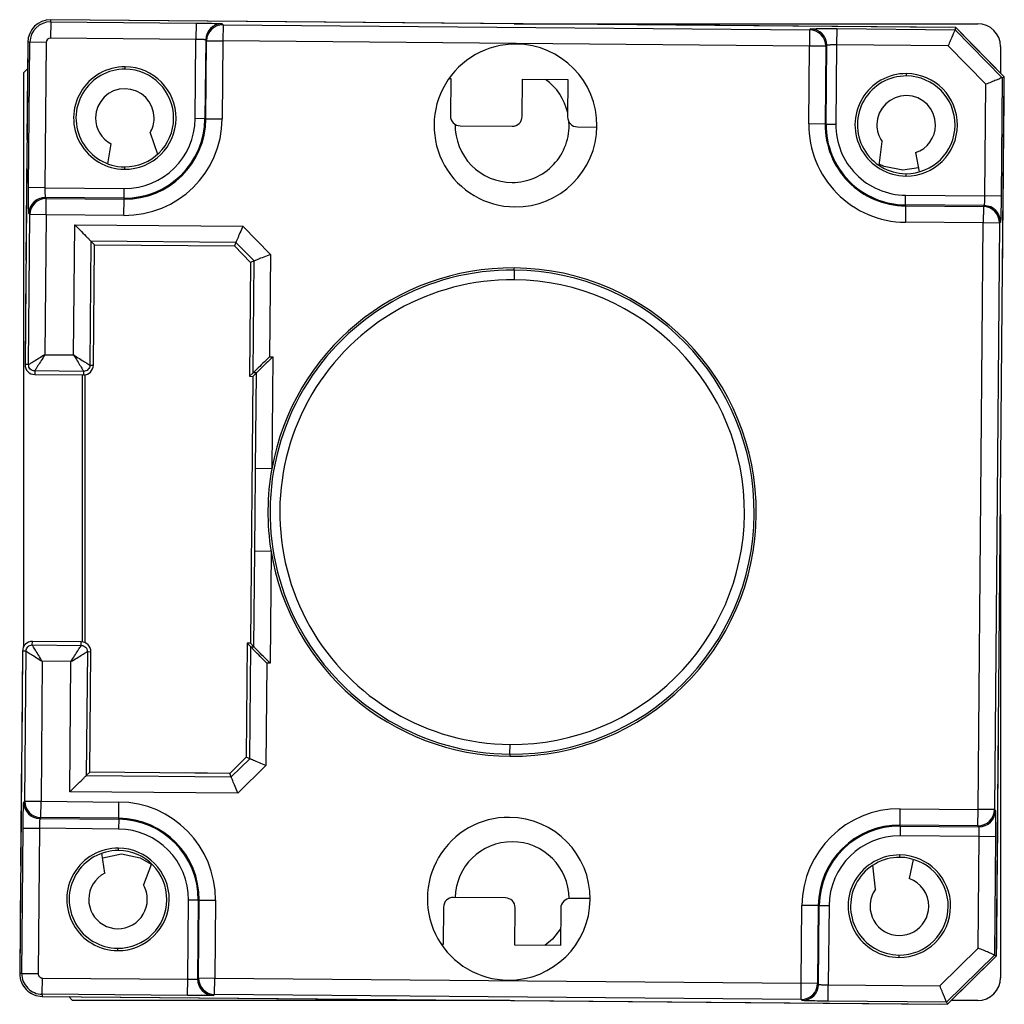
# Model space of a CAD drawing. Header units: millimetres. Extents: x 287 to 495, y 334 to 677.
# Tile 2 of 7: x 346 to 352, y 484 to 490. Entities that reach past the tile are written whole.
import ezdxf

# ---------------------------------------------------------------- set-up
doc = ezdxf.new("R2010")
doc.units = ezdxf.units.MM

msp = doc.modelspace()

# ---------------------------------------------------------------- linework, layer by layer
at = {"color": 7, "linetype": 'Continuous', "lineweight": 25}
for p, q in [((346.1445, 489.7472), (346.1436, 489.6472)), ((346.1445, 489.7472), (346.1446, 489.7602)), ((346.1445, 489.7472), (347.0368, 489.7394)), ((351.7044, 489.7116), (346.1446, 489.7602)), ((351.663, 489.712), (346.1446, 489.7602)), ((347.0368, 489.7394), (347.0359, 489.6394)), ((347.1967, 489.7353), (347.2026, 489.7292)), ((348.9914, 489.7353), (351.8383, 489.7353)), ((347.2026, 489.7292), (347.2018, 489.6293)), ((347.2026, 489.7292), (350.806, 489.6978)), ((350.806, 489.6978), (350.8051, 489.5978)), ((350.806, 489.6978), (350.812, 489.7037)), ((350.972, 489.7051), (350.9711, 489.6051)), ((350.972, 489.7051), (351.6989, 489.6987)), ((351.6989, 489.6987), (351.7044, 489.7116)), ((351.6989, 489.6987), (351.9888, 489.4038)), ((352.0018, 489.409), (351.7044, 489.7116)), ((351.9727, 489.4386), (351.7334, 489.6821)), ((346.0034, 489.6214), (345.9861, 487.6415)), ((346.0034, 489.6214), (345.9981, 489.0214)), ((346.0163, 489.6213), (346.0034, 489.6214)), ((346.0085, 488.729), (346.0163, 489.6213)), ((346.1163, 489.6204), (346.0163, 489.6213)), ((346.1163, 489.6204), (346.1085, 488.7281)), ((347.0359, 489.6394), (346.1436, 489.6472)), ((347.0316, 489.1524), (347.0359, 489.6394)), ((347.0959, 489.6362), (347.0916, 489.1519)), ((347.1018, 489.6301), (347.0959, 489.6362)), ((347.0976, 489.1518), (347.1018, 489.6301)), ((347.1018, 489.6301), (347.2018, 489.6293)), ((347.2018, 489.6293), (347.1976, 489.1509)), ((350.8051, 489.5978), (347.2018, 489.6293)), ((350.8009, 489.1195), (350.8051, 489.5978)), ((350.9051, 489.597), (350.8051, 489.5978)), ((350.9051, 489.597), (350.9009, 489.1186)), ((350.9111, 489.6029), (350.9051, 489.597)), ((350.9069, 489.1186), (350.9111, 489.6029)), ((350.9711, 489.6051), (350.9669, 489.1181)), ((351.6566, 489.5991), (350.9711, 489.6051)), ((351.8884, 489.3632), (351.6566, 489.5991)), ((351.9783, 489.5953), (351.9783, 489.4329)), ((345.9783, 489.4353), (346.002, 489.459)), ((345.9783, 485.9102), (345.9783, 489.4353)), ((346.602, 489.4562), (346.6021, 489.4708)), ((351.4018, 489.4143), (351.4019, 489.4289)), ((348.5907, 489.3988), (348.6015, 489.3987)), ((348.6015, 489.3987), (348.5995, 489.1687)), ((349.0395, 489.1649), (349.0415, 489.3949)), ((349.0415, 489.3949), (349.3215, 489.3924)), ((349.3215, 489.3924), (349.3195, 489.1624)), ((351.9546, 484.0092), (352.0018, 489.409)), ((351.9888, 489.4038), (351.9824, 488.6769)), ((351.9888, 489.4038), (352.0018, 489.409)), ((351.8824, 488.6777), (351.8884, 489.3632)), ((351.9979, 488.969), (352.0014, 489.3676)), ((347.0916, 489.1519), (347.0316, 489.1524)), ((347.0916, 489.1519), (347.0976, 489.1518)), ((347.0976, 489.1518), (347.1976, 489.1509)), ((348.659, 489.1082), (348.979, 489.1054)), ((349.379, 489.1019), (349.499, 489.1009)), ((350.9009, 489.1186), (350.8009, 489.1195)), ((350.9069, 489.1186), (350.9009, 489.1186)), ((350.9069, 489.1186), (350.9669, 489.1181)), ((346.7544, 489.0648), (346.8009, 488.934)), ((351.2323, 488.8649), (351.2511, 489.0119)), ((345.9976, 488.9614), (345.9917, 488.2814)), ((346.4952, 488.8748), (346.5155, 488.9969)), ((351.4568, 488.9438), (351.4789, 488.8251)), ((351.9941, 488.5291), (351.9974, 488.9091)), ((346.5967, 488.8562), (346.5966, 488.8415)), ((351.474, 488.851), (351.3783, 488.8353)), ((351.3965, 488.8143), (351.3964, 488.7996)), ((346.1085, 488.7281), (346.0085, 488.729)), ((346.1085, 488.7281), (346.5956, 488.7239)), ((346.5951, 488.6639), (346.5956, 488.7239)), ((346.1107, 488.6681), (346.1167, 488.6621)), ((346.5951, 488.6639), (346.1107, 488.6681)), ((346.1158, 488.5621), (346.1167, 488.6621)), ((346.1167, 488.6621), (346.595, 488.6579)), ((346.5941, 488.5579), (346.595, 488.6579)), ((346.5951, 488.6639), (346.595, 488.6579)), ((351.3949, 488.622), (351.3954, 488.682)), ((351.3954, 488.682), (351.8824, 488.6777)), ((351.9824, 488.6769), (351.8824, 488.6777)), ((351.3948, 488.616), (351.3939, 488.516)), ((351.3949, 488.622), (351.3948, 488.616)), ((351.3948, 488.616), (351.8731, 488.6118)), ((351.8792, 488.6178), (351.3949, 488.622)), ((351.8731, 488.6118), (351.8723, 488.5119)), ((351.8731, 488.6118), (351.8792, 488.6178)), ((346.0078, 487.6413), (346.0158, 488.563)), ((346.0158, 488.563), (346.0099, 488.569)), ((346.1158, 488.5621), (346.0158, 488.563)), ((346.1158, 488.5621), (346.1083, 487.7021)), ((346.5941, 488.5579), (346.1158, 488.5621)), ((346.285, 487.7005), (346.292, 488.5005)), ((346.292, 488.5005), (347.324, 488.4915)), ((347.324, 488.4915), (347.4937, 488.3187)), ((351.8723, 488.5119), (351.3939, 488.516)), ((351.8408, 484.9085), (351.8723, 488.5119)), ((351.9722, 488.511), (351.8723, 488.5119)), ((351.9722, 488.511), (351.9408, 484.9077)), ((351.9783, 488.5169), (351.9722, 488.511)), ((351.9905, 488.1191), (351.9936, 488.4691)), ((346.3911, 488.3996), (346.3844, 487.638)), ((347.2817, 488.3919), (346.3911, 488.3996)), ((346.3911, 488.3996), (346.4125, 488.3778)), ((346.4061, 487.6378), (346.4125, 488.3778)), ((346.4125, 488.3778), (347.2725, 488.3703)), ((347.0004, 488.3726), (347.2725, 488.3703)), ((347.2817, 488.3919), (347.2725, 488.3703)), ((347.2725, 488.3703), (347.3716, 488.2694)), ((347.3934, 488.2782), (347.2817, 488.3919)), ((347.4937, 488.3187), (347.4882, 487.69)), ((345.9912, 488.2214), (345.9861, 487.6415)), ((347.3716, 488.2694), (347.3655, 487.5694)), ((347.3934, 488.2782), (347.3716, 488.2694)), ((347.3874, 487.5909), (347.3934, 488.2782)), ((348.9913, 488.2223), (348.9908, 488.1623)), ((348.9913, 488.2223), (348.9914, 488.2353)), ((346.1083, 487.7021), (346.285, 487.7005)), ((347.4882, 487.69), (347.5082, 487.6898)), ((347.5082, 487.6898), (347.5022, 487.0022)), ((346.0078, 487.6413), (345.9861, 487.6415)), ((346.3844, 487.638), (346.4061, 487.6378)), ((346.0458, 487.6026), (346.0456, 487.5809)), ((346.0456, 487.5809), (346.3456, 487.5783)), ((346.3458, 487.6), (346.0458, 487.6026)), ((346.3384, 485.9379), (346.3384, 487.5784)), ((346.3458, 487.6), (346.3456, 487.5783)), ((346.3555, 485.933), (346.3555, 487.5791)), ((347.3874, 487.5909), (347.3655, 487.5694)), ((347.3655, 487.5694), (347.3855, 487.5692)), ((347.3855, 487.5692), (347.3712, 485.9293)), ((347.4074, 487.5907), (347.3855, 487.5692)), ((347.4074, 487.5907), (347.3874, 487.5909)), ((347.4023, 487.0031), (347.4074, 487.5907)), ((347.5022, 487.0022), (347.4023, 487.0031)), ((351.9783, 486.7222), (351.9783, 483.8753)), ((347.3927, 485.9074), (347.3978, 486.4951)), ((347.4978, 486.4942), (347.3978, 486.4951)), ((347.4978, 486.4942), (347.4918, 485.8066)), ((346.0311, 485.9193), (346.0313, 485.941)), ((346.3313, 485.9384), (346.0313, 485.941)), ((346.3311, 485.9167), (346.3313, 485.9384)), ((347.3512, 485.9295), (347.3451, 485.2295)), ((347.3712, 485.9293), (347.3512, 485.9295)), ((347.3727, 485.9076), (347.3512, 485.9295)), ((347.3927, 485.9074), (347.3712, 485.9293)), ((345.9707, 485.8815), (345.9535, 483.9016)), ((345.9707, 485.8815), (345.9657, 485.3015)), ((345.9924, 485.8813), (345.9707, 485.8815)), ((345.9844, 484.9596), (345.9924, 485.8813)), ((346.0311, 485.9193), (346.3311, 485.9167)), ((346.3691, 485.8781), (346.3624, 485.1164)), ((346.3691, 485.8781), (346.3907, 485.8779)), ((346.3843, 485.1379), (346.3907, 485.8779)), ((347.3667, 485.2203), (347.3727, 485.9076)), ((347.3727, 485.9076), (347.3927, 485.9074)), ((346.0919, 485.8188), (346.0844, 484.9588)), ((346.2685, 485.8173), (346.0919, 485.8188)), ((346.2616, 485.0173), (346.2685, 485.8173)), ((347.4718, 485.8068), (347.4663, 485.1781)), ((347.4918, 485.8066), (347.4718, 485.8068)), ((348.9653, 485.2483), (348.9659, 485.3083)), ((351.9628, 484.9492), (351.9659, 485.2992)), ((345.9652, 485.2416), (345.9592, 484.5616)), ((347.3451, 485.2295), (347.2442, 485.1304)), ((347.253, 485.1086), (347.3667, 485.2203)), ((347.3667, 485.2203), (347.3451, 485.2295)), ((348.9653, 485.2483), (348.9652, 485.2354)), ((346.3624, 485.1164), (346.3843, 485.1379)), ((347.2442, 485.1304), (346.3843, 485.1379)), ((347.4663, 485.1781), (347.2936, 485.0083)), ((346.3624, 485.1164), (347.253, 485.1086)), ((347.2442, 485.1304), (346.9721, 485.1328)), ((347.253, 485.1086), (347.2442, 485.1304)), ((347.2936, 485.0083), (346.2616, 485.0173)), ((345.9783, 484.9537), (345.9844, 484.9596)), ((345.9844, 484.9596), (346.0844, 484.9588)), ((346.0835, 484.8588), (346.0844, 484.9588)), ((346.0844, 484.9588), (346.5627, 484.9546)), ((346.5618, 484.8546), (346.5627, 484.9546)), ((351.3616, 484.8127), (351.3625, 484.9127)), ((351.3625, 484.9127), (351.8408, 484.9085)), ((351.8399, 484.8086), (351.8408, 484.9085)), ((351.9408, 484.9077), (351.8408, 484.9085)), ((351.9408, 484.9077), (351.9467, 484.9016)), ((346.0835, 484.8588), (346.0775, 484.8529)), ((346.0775, 484.8529), (346.5618, 484.8486)), ((346.5618, 484.8546), (346.0835, 484.8588)), ((346.5618, 484.8486), (346.5612, 484.7886)), ((346.5618, 484.8486), (346.5618, 484.8546)), ((351.959, 484.5092), (351.9623, 484.8892)), ((345.9664, 483.9015), (345.9742, 484.7938)), ((345.9742, 484.7938), (346.0742, 484.7929)), ((346.0742, 484.7929), (346.0664, 483.9006)), ((346.5612, 484.7886), (346.0742, 484.7929)), ((351.3616, 484.8067), (351.3611, 484.7468)), ((351.8399, 484.8086), (351.3616, 484.8127)), ((351.3616, 484.8067), (351.3616, 484.8127)), ((351.3616, 484.8067), (351.8459, 484.8025)), ((351.8459, 484.8025), (351.8399, 484.8086)), ((351.8481, 484.7425), (351.3611, 484.7468)), ((351.8421, 484.057), (351.8481, 484.7425)), ((351.9481, 484.7416), (351.8481, 484.7425)), ((351.9481, 484.7416), (351.9417, 484.0147)), ((346.5601, 484.6563), (346.5602, 484.671)), ((346.4764, 484.5171), (346.4582, 484.6395)), ((351.3599, 484.6145), (351.36, 484.6291)), ((351.442, 484.6022), (351.4179, 484.4839)), ((346.7629, 484.575), (346.7141, 484.445)), ((351.2111, 484.4195), (351.1948, 484.5667)), ((345.9587, 484.5016), (345.9535, 483.9016)), ((351.955, 484.0507), (351.9585, 484.4492)), ((346.9855, 483.8655), (346.9898, 484.3526)), ((347.0497, 484.3521), (346.9898, 484.3526)), ((347.0497, 484.3521), (347.0455, 483.8677)), ((347.0497, 484.3521), (347.0557, 484.352)), ((347.0516, 483.8737), (347.0557, 484.352)), ((347.0557, 484.352), (347.1557, 484.3511)), ((347.1557, 484.3511), (347.1515, 483.8728)), ((348.9376, 484.3656), (348.6176, 484.3684)), ((349.4576, 484.361), (349.3376, 484.3621)), ((348.5571, 484.3089), (348.5551, 484.0789)), ((348.9951, 484.0751), (348.9971, 484.3051)), ((349.2771, 484.3026), (349.2751, 484.0726)), ((350.7549, 483.8414), (350.759, 484.3197)), ((350.859, 484.3188), (350.759, 484.3197)), ((350.859, 484.3188), (350.8548, 483.8405)), ((350.865, 484.3188), (350.859, 484.3188)), ((350.8608, 483.8345), (350.865, 484.3188)), ((350.865, 484.3188), (350.925, 484.3182)), ((350.925, 484.3182), (350.9207, 483.8312)), ((346.5548, 484.0564), (346.5547, 484.0417)), ((348.5551, 484.0789), (348.5443, 484.079)), ((349.2751, 484.0726), (348.9951, 484.0751)), ((351.6062, 483.8252), (351.8421, 484.057)), ((351.3547, 484.0145), (351.3545, 483.9998)), ((351.9417, 484.0147), (351.6468, 483.7249)), ((351.652, 483.7119), (351.9546, 484.0092)), ((351.9417, 484.0147), (351.9546, 484.0092)), ((351.6816, 483.7409), (351.9251, 483.9802)), ((345.9664, 483.9015), (345.9535, 483.9016)), ((345.9664, 483.9015), (346.0664, 483.9006)), ((346.0924, 483.7733), (346.0932, 483.8733)), ((346.0932, 483.8733), (346.9855, 483.8655)), ((346.9846, 483.7655), (346.9855, 483.8655)), ((347.0455, 483.8677), (347.0516, 483.8737)), ((347.0516, 483.8737), (347.1515, 483.8728)), ((347.1507, 483.7728), (347.1515, 483.8728)), ((347.1515, 483.8728), (350.7549, 483.8414)), ((350.754, 483.7414), (350.7549, 483.8414)), ((350.8548, 483.8405), (350.7549, 483.8414)), ((350.8548, 483.8405), (350.8608, 483.8345)), ((350.9199, 483.7312), (350.9207, 483.8312)), ((350.9207, 483.8312), (351.6062, 483.8252)), ((346.0924, 483.7733), (346.0922, 483.7604)), ((346.0922, 483.7604), (351.652, 483.7119)), ((346.0922, 483.7604), (351.6106, 483.7122)), ((346.9846, 483.7655), (346.0924, 483.7733)), ((346.2783, 483.7353), (346.2547, 483.759)), ((347.1507, 483.7728), (347.1446, 483.7669)), ((350.754, 483.7414), (347.1507, 483.7728)), ((348.9652, 483.7353), (346.2783, 483.7353)), ((350.7599, 483.7353), (350.754, 483.7414)), ((351.6468, 483.7249), (350.9199, 483.7312)), ((351.6468, 483.7249), (351.652, 483.7119)), ((351.8383, 483.7353), (351.6759, 483.7353))]:
    msp.add_line(p, q, dxfattribs=at)
at = {"color": 7, "linetype": 'Continuous', "lineweight": 25, "flags": 128}
for points in [[(351.3783, 488.8353), (351.2635, 488.8582), (351.2333, 488.8727)], [(346.4623, 484.612), (346.4635, 484.6125), (346.5783, 484.6353)], [(346.5783, 484.6353), (346.6931, 484.6125), (346.762, 484.5725)], [(349.276, 484.1762), (349.2258, 484.1128), (349.1789, 484.0735)]]:
    msp.add_lwpolyline(points, dxfattribs=at)
at = {"color": 7, "linetype": 'Continuous', "lineweight": 25}
for centre, radius, start, end in [((346.1434, 489.6202), 0.14, 89.5, 179.5), ((346.1434, 489.6202), 0.1271, 89.5, 179.5), ((347.1959, 489.6353), 0.1, 89.52044, 179.47956), ((351.8383, 489.5953), 0.14, 0, 90), ((347.2018, 489.6292), 0.1, 89.52044, 179.47956), ((350.8051, 489.5978), 0.1, 359.52044, 89.47956), ((350.8111, 489.6037), 0.1, 359.52044, 89.47956), ((346.1434, 489.6202), 0.0271, 89.5, 179.5), ((348.999, 489.1102), 0.5, 89.5, 269.5), ((348.999, 489.1102), 0.5, 269.5, 89.5), ((346.5993, 489.1562), 0.3147, 89.5, 269.5), ((346.5993, 489.1562), 0.3, 89.5, 269.5), ((346.5993, 489.1562), 0.3147, 269.5, 89.5), ((346.5993, 489.1562), 0.3, 269.5, 89.5), ((351.3992, 489.1143), 0.3147, 89.5, 269.5), ((351.3992, 489.1143), 0.3147, 269.5, 89.5), ((348.9783, 489.1103), 0.35, 12.71941, 54.04231), ((351.3992, 489.1143), 0.3, 89.5, 269.5), ((351.3992, 489.1143), 0.3, 269.5, 89.5), ((346.5993, 489.1562), 0.18, 359.5, 179.5), ((351.3992, 489.1143), 0.18, 359.5, 179.5), ((346.5993, 489.1562), 0.18, 179.5, 242.23396), ((346.5993, 489.1562), 0.5983, 269.5, 359.5), ((346.5993, 489.1562), 0.4983, 269.5, 359.5), ((346.5993, 489.1562), 0.4923, 269.5, 359.5), ((346.5993, 489.1562), 0.4323, 269.5, 359.5), ((346.5993, 489.1562), 0.18, 329.5, 359.5), ((348.6595, 489.1682), 0.06, 179.5, 269.5), ((348.9783, 489.1103), 0.35, 270, 3.50393), ((348.9795, 489.1654), 0.06, 269.5, 359.5), ((349.3795, 489.1619), 0.06, 179.5, 269.5), ((348.9783, 489.1103), 0.35, 178.91985, 270), ((351.3992, 489.1143), 0.5983, 179.5, 269.5), ((351.3992, 489.1143), 0.4983, 179.5, 269.5), ((351.3992, 489.1143), 0.4923, 179.5, 269.5), ((351.3992, 489.1143), 0.4323, 179.5, 269.5), ((351.3992, 489.1143), 0.18, 179.5, 214.68113), ((351.3992, 489.1143), 0.18, 288.68814, 359.5), ((346.1099, 488.5681), 0.1, 89.52044, 179.47956), ((346.1158, 488.5621), 0.1, 89.52044, 179.47956), ((351.8722, 488.5118), 0.1, 359.52044, 89.47956), ((351.8783, 488.5178), 0.1, 359.52044, 89.47956), ((348.9783, 486.7353), 1.4871, 89.5, 269.5), ((348.9783, 486.7353), 1.5, 89.5, 169.75144), ((348.9783, 486.7353), 1.5, 269.5, 89.5), ((348.9783, 486.7353), 1.4871, 269.5, 89.5), ((348.9783, 486.7353), 1.4271, 89.5, 269.5), ((348.9783, 486.7353), 1.4271, 269.5, 89.5), ((346.0461, 487.6409), 0.06, 179.5, 269.5), ((346.3461, 487.6383), 0.06, 269.5, 359.5), ((348.9783, 486.7353), 1.5, 169.75144, 189.24856), ((348.9783, 486.7353), 1.5, 189.24856, 269.5), ((346.0307, 485.881), 0.06, 89.5, 179.5), ((346.3307, 485.8784), 0.06, 359.5, 89.5), ((346.0784, 484.9529), 0.1, 179.52044, 269.47956), ((346.0844, 484.9588), 0.1, 179.52044, 269.47956), ((346.5575, 484.3563), 0.5983, 359.5, 89.5), ((351.3573, 484.3145), 0.5983, 89.5, 179.5), ((351.8408, 484.9086), 0.1, 269.52044, 359.47956), ((351.8467, 484.9025), 0.1, 269.52044, 359.47956), ((346.5575, 484.3563), 0.4983, 359.5, 89.5), ((346.5575, 484.3563), 0.4923, 359.5, 89.5), ((348.9576, 484.3604), 0.5, 89.5, 269.5), ((348.9576, 484.3604), 0.5, 269.5, 89.5), ((346.5575, 484.3563), 0.4323, 359.5, 89.5), ((351.3573, 484.3145), 0.4983, 89.5, 179.5), ((351.3573, 484.3145), 0.4923, 89.5, 179.5), ((351.3573, 484.3145), 0.4323, 89.5, 179.5), ((346.5575, 484.3563), 0.3147, 89.5, 269.5), ((346.5575, 484.3563), 0.3, 89.5, 269.5), ((346.5575, 484.3563), 0.3147, 269.5, 89.5), ((346.5575, 484.3563), 0.3, 269.5, 89.5), ((348.9783, 484.3603), 0.35, 90, 178.69627), ((348.9783, 484.3603), 0.35, 0.18503, 90), ((351.3573, 484.3145), 0.3147, 89.5, 269.5), ((351.3573, 484.3145), 0.3, 89.5, 269.5), ((351.3573, 484.3145), 0.3147, 269.5, 89.5), ((351.3573, 484.3145), 0.3, 269.5, 89.5), ((346.5575, 484.3563), 0.18, 116.76604, 179.5), ((351.3573, 484.3145), 0.18, 359.5, 70.31186), ((346.5575, 484.3563), 0.18, 359.5, 29.5), ((351.3573, 484.3145), 0.18, 144.31887, 179.5), ((346.5575, 484.3563), 0.18, 179.5, 359.5), ((348.6171, 484.3084), 0.06, 89.5, 179.5), ((348.9371, 484.3056), 0.06, 359.5, 89.5), ((349.3371, 484.3021), 0.06, 89.5, 179.5), ((351.3573, 484.3145), 0.18, 179.5, 359.5), ((346.0935, 483.9004), 0.14, 179.5, 269.5), ((346.0935, 483.9004), 0.1271, 179.5, 269.5), ((346.0935, 483.9004), 0.0271, 179.5, 269.5), ((347.1455, 483.8669), 0.1, 179.52044, 269.47956), ((347.1516, 483.8728), 0.1, 179.52044, 269.47956), ((351.8383, 483.8753), 0.14, 270, 0), ((350.7548, 483.8414), 0.1, 269.52044, 359.47956), ((350.7608, 483.8354), 0.1, 269.52044, 359.47956)]:
    msp.add_arc(centre, radius, start, end, dxfattribs=at)
for points, knots in [([(347.0368, 489.7394), (347.0592, 489.7392), (347.1059, 489.7387), (347.1592, 489.7375), (347.1907, 489.7363), (347.1947, 489.7356), (347.1967, 489.7353)], [0, 0, 0, 0, 0.270463, 0.562348, 0.789501, 1, 1, 1, 1]), ([(350.812, 489.7037), (350.8152, 489.7041), (350.8217, 489.7049), (350.865, 489.7054), (350.9184, 489.7055), (350.9546, 489.7052), (350.972, 489.7051)], [0, 0, 0, 0, 0.2705005, 0.5623965, 0.7895311, 1, 1, 1, 1]), ([(351.6989, 489.6987), (351.6985, 489.6978), (351.6977, 489.696), (351.6922, 489.6828), (351.683, 489.6613), (351.6707, 489.6322), (351.6612, 489.6099), (351.6566, 489.5991)], [0, 0, 0, 0, 0.170224, 0.355609, 0.551056, 0.782354, 1, 1, 1, 1]), ([(347.0959, 489.6362), (347.0954, 489.6364), (347.0946, 489.6368), (347.0895, 489.6374), (347.0824, 489.638), (347.0713, 489.6386), (347.0556, 489.6392), (347.0421, 489.6394), (347.0359, 489.6394)], [0, 0, 0, 0, 0.154222, 0.300156, 0.437798, 0.567146, 0.79999, 1, 1, 1, 1]), ([(350.9711, 489.6051), (350.9649, 489.6051), (350.9514, 489.6052), (350.9357, 489.6048), (350.9246, 489.6044), (350.9175, 489.604), (350.9123, 489.6035), (350.9115, 489.6031), (350.9111, 489.6029)], [0, 0, 0, 0, 0.20001, 0.432854, 0.562202, 0.699844, 0.845778, 1, 1, 1, 1]), ([(351.9888, 489.4038), (351.9879, 489.4034), (351.986, 489.4027), (351.9727, 489.3973), (351.951, 489.3885), (351.9217, 489.3767), (351.8993, 489.3676), (351.8884, 489.3632)], [0, 0, 0, 0, 0.170224, 0.355609, 0.551056, 0.782354, 1, 1, 1, 1]), ([(346.0099, 488.569), (346.0095, 488.5722), (346.0088, 488.5787), (346.0082, 488.622), (346.0082, 488.6754), (346.0084, 488.7116), (346.0085, 488.729)], [0, 0, 0, 0, 0.270501, 0.562397, 0.789531, 1, 1, 1, 1]), ([(346.1085, 488.7281), (346.1085, 488.7219), (346.1085, 488.7084), (346.1088, 488.6927), (346.1092, 488.6816), (346.1096, 488.6745), (346.1101, 488.6693), (346.1105, 488.6685), (346.1107, 488.6681)], [0, 0, 0, 0, 0.2000097, 0.4328544, 0.5622019, 0.6998441, 0.845778, 1, 1, 1, 1]), ([(351.8792, 488.6178), (351.8794, 488.6182), (351.8798, 488.619), (351.8804, 488.6241), (351.881, 488.6312), (351.8816, 488.6424), (351.8821, 488.6581), (351.8823, 488.6715), (351.8824, 488.6777)], [0, 0, 0, 0, 0.154222, 0.300156, 0.437798, 0.567146, 0.79999, 1, 1, 1, 1]), ([(351.9824, 488.6769), (351.9822, 488.6544), (351.9817, 488.6078), (351.9805, 488.5545), (351.9793, 488.523), (351.9786, 488.5189), (351.9783, 488.5169)], [0, 0, 0, 0, 0.2704633, 0.5623481, 0.7895009, 1, 1, 1, 1]), ([(346.292, 488.5005), (346.3056, 488.4866), (346.3328, 488.4589), (346.3636, 488.4276), (346.381, 488.4099), (346.3893, 488.4015), (346.3905, 488.4002), (346.3911, 488.3996)], [0, 0, 0, 0, 0.30983, 0.615582, 0.758504, 0.885877, 1, 1, 1, 1]), ([(347.324, 488.4915), (347.3181, 488.4776), (347.3059, 488.449), (347.2918, 488.4157), (347.2833, 488.3957), (347.2822, 488.3931), (347.2817, 488.3919)], [0, 0, 0, 0, 0.280014, 0.57497, 0.797482, 1, 1, 1, 1]), ([(347.4937, 488.3187), (347.4797, 488.3131), (347.4509, 488.3014), (347.4174, 488.2879), (347.3973, 488.2797), (347.3946, 488.2787), (347.3934, 488.2782)], [0, 0, 0, 0, 0.280014, 0.57497, 0.797482, 1, 1, 1, 1]), ([(346.1083, 487.7021), (346.0963, 487.6947), (346.0722, 487.68), (346.0446, 487.6632), (346.0269, 487.6525), (346.0165, 487.6462), (346.0094, 487.6421), (346.0083, 487.6415), (346.0078, 487.6413)], [0, 0, 0, 0, 0.249709, 0.49917, 0.629605, 0.749695, 0.876935, 1, 1, 1, 1]), ([(346.1083, 487.7021), (346.1007, 487.6901), (346.0856, 487.6663), (346.0681, 487.6388), (346.0569, 487.6209), (346.0506, 487.6106), (346.0465, 487.6041), (346.046, 487.6031), (346.0458, 487.6026)], [0, 0, 0, 0, 0.249734, 0.4992199, 0.6355162, 0.7634841, 0.8844543, 1, 1, 1, 1]), ([(346.285, 487.7005), (346.2923, 487.6885), (346.3071, 487.6644), (346.3239, 487.6368), (346.3346, 487.6192), (346.3408, 487.6087), (346.345, 487.6017), (346.3455, 487.6005), (346.3458, 487.6)], [0, 0, 0, 0, 0.249709, 0.49917, 0.629605, 0.749695, 0.876935, 1, 1, 1, 1]), ([(346.285, 487.7005), (346.2969, 487.6929), (346.3207, 487.6778), (346.3482, 487.6603), (346.3661, 487.6491), (346.3764, 487.6428), (346.3829, 487.6388), (346.3839, 487.6382), (346.3844, 487.638)], [0, 0, 0, 0, 0.249734, 0.49922, 0.635516, 0.763484, 0.884454, 1, 1, 1, 1]), ([(347.4882, 487.69), (347.4743, 487.6763), (347.4467, 487.6492), (347.4154, 487.6184), (347.3976, 487.601), (347.3892, 487.5927), (347.388, 487.5915), (347.3874, 487.5909)], [0, 0, 0, 0, 0.30983, 0.615582, 0.758504, 0.885877, 1, 1, 1, 1]), ([(347.5082, 487.6898), (347.4943, 487.6762), (347.4667, 487.649), (347.4354, 487.6182), (347.4176, 487.6008), (347.4092, 487.5925), (347.408, 487.5913), (347.4074, 487.5907)], [0, 0, 0, 0, 0.3098304, 0.6155817, 0.7585041, 0.8858772, 1, 1, 1, 1]), ([(346.0458, 487.6026), (346.0408, 487.6032), (346.0307, 487.6045), (346.0181, 487.6134), (346.0094, 487.6262), (346.0083, 487.6362), (346.0078, 487.6413)], [0, 0, 0, 0, 0.250017, 0.5, 0.749983, 1, 1, 1, 1]), ([(346.3844, 487.638), (346.3838, 487.633), (346.3826, 487.6229), (346.3736, 487.6103), (346.3608, 487.6016), (346.3508, 487.6005), (346.3458, 487.6)], [0, 0, 0, 0, 0.250017, 0.5, 0.749983, 1, 1, 1, 1]), ([(347.3978, 486.4951), (347.3987, 486.5899), (347.4002, 486.7592), (347.4016, 486.9286), (347.4023, 487.0031)], [0, 0, 0, 0, 0.559985, 1, 1, 1, 1]), ([(345.9924, 485.8813), (345.993, 485.8864), (345.9943, 485.8964), (346.0033, 485.909), (346.016, 485.9177), (346.0261, 485.9188), (346.0311, 485.9193)], [0, 0, 0, 0, 0.250017, 0.5, 0.749983, 1, 1, 1, 1]), ([(345.9924, 485.8813), (345.993, 485.8811), (345.9941, 485.8805), (346.0011, 485.8763), (346.0114, 485.8698), (346.0289, 485.8588), (346.0561, 485.8415), (346.08, 485.8264), (346.0919, 485.8188)], [0, 0, 0, 0, 0.123088, 0.250306, 0.370444, 0.50083, 0.750291, 1, 1, 1, 1]), ([(346.0919, 485.8188), (346.0845, 485.8308), (346.0698, 485.8549), (346.053, 485.8825), (346.0423, 485.9002), (346.036, 485.9106), (346.0319, 485.9177), (346.0313, 485.9188), (346.0311, 485.9193)], [0, 0, 0, 0, 0.249709, 0.49917, 0.629605, 0.749695, 0.876935, 1, 1, 1, 1]), ([(346.2685, 485.8173), (346.2761, 485.8292), (346.2912, 485.853), (346.3087, 485.8805), (346.3199, 485.8984), (346.3263, 485.9087), (346.3303, 485.9152), (346.3308, 485.9162), (346.3311, 485.9167)], [0, 0, 0, 0, 0.249734, 0.49922, 0.635516, 0.763484, 0.884454, 1, 1, 1, 1]), ([(346.2685, 485.8173), (346.2806, 485.8246), (346.3046, 485.8393), (346.3322, 485.8562), (346.3499, 485.8668), (346.3603, 485.8731), (346.3674, 485.8772), (346.3685, 485.8778), (346.3691, 485.8781)], [0, 0, 0, 0, 0.249709, 0.49917, 0.629605, 0.749695, 0.876935, 1, 1, 1, 1]), ([(346.3311, 485.9167), (346.3361, 485.9161), (346.3461, 485.9148), (346.3587, 485.9059), (346.3675, 485.8931), (346.3685, 485.8831), (346.3691, 485.8781)], [0, 0, 0, 0, 0.250017, 0.5, 0.749983, 1, 1, 1, 1]), ([(347.4718, 485.8068), (347.4581, 485.8207), (347.431, 485.8483), (347.4002, 485.8796), (347.3828, 485.8974), (347.3745, 485.9058), (347.3733, 485.907), (347.3727, 485.9076)], [0, 0, 0, 0, 0.30983, 0.615582, 0.758504, 0.885877, 1, 1, 1, 1]), ([(347.4918, 485.8066), (347.4781, 485.8205), (347.451, 485.8481), (347.4202, 485.8795), (347.4028, 485.8972), (347.3945, 485.9056), (347.3933, 485.9069), (347.3927, 485.9074)], [0, 0, 0, 0, 0.30983, 0.615582, 0.758504, 0.885877, 1, 1, 1, 1]), ([(347.4663, 485.1781), (347.4524, 485.184), (347.4238, 485.1961), (347.3905, 485.2102), (347.3706, 485.2187), (347.3679, 485.2198), (347.3667, 485.2203)], [0, 0, 0, 0, 0.280014, 0.57497, 0.797482, 1, 1, 1, 1]), ([(346.2616, 485.0173), (346.2755, 485.031), (346.3031, 485.0581), (346.3344, 485.0889), (346.3522, 485.1064), (346.3606, 485.1146), (346.3618, 485.1158), (346.3624, 485.1164)], [0, 0, 0, 0, 0.30983, 0.615582, 0.758504, 0.885877, 1, 1, 1, 1]), ([(347.2936, 485.0083), (347.2879, 485.0223), (347.2763, 485.0511), (347.2627, 485.0846), (347.2546, 485.1048), (347.2535, 485.1074), (347.253, 485.1086)], [0, 0, 0, 0, 0.280014, 0.57497, 0.797482, 1, 1, 1, 1]), ([(345.9742, 484.7938), (345.9744, 484.8162), (345.975, 484.8629), (345.9762, 484.9162), (345.9774, 484.9477), (345.978, 484.9517), (345.9783, 484.9537)], [0, 0, 0, 0, 0.270463, 0.562348, 0.789501, 1, 1, 1, 1]), ([(351.9467, 484.9016), (351.9471, 484.8985), (351.9479, 484.8919), (351.9484, 484.8486), (351.9485, 484.7953), (351.9482, 484.759), (351.9481, 484.7416)], [0, 0, 0, 0, 0.270501, 0.562397, 0.789531, 1, 1, 1, 1]), ([(346.0775, 484.8529), (346.0772, 484.8524), (346.0768, 484.8516), (346.0762, 484.8465), (346.0757, 484.8394), (346.0751, 484.8283), (346.0745, 484.8126), (346.0743, 484.7991), (346.0742, 484.7929)], [0, 0, 0, 0, 0.154222, 0.300156, 0.437798, 0.567146, 0.79999, 1, 1, 1, 1]), ([(351.8481, 484.7425), (351.8481, 484.7487), (351.8482, 484.7622), (351.8478, 484.7779), (351.8474, 484.789), (351.847, 484.7962), (351.8465, 484.8013), (351.8461, 484.8021), (351.8459, 484.8025)], [0, 0, 0, 0, 0.20001, 0.432854, 0.562202, 0.699844, 0.845778, 1, 1, 1, 1]), ([(351.9417, 484.0147), (351.9408, 484.0151), (351.939, 484.0159), (351.9258, 484.0215), (351.9043, 484.0306), (351.8752, 484.043), (351.8529, 484.0524), (351.8421, 484.057)], [0, 0, 0, 0, 0.170224, 0.355609, 0.551056, 0.782354, 1, 1, 1, 1]), ([(346.9855, 483.8655), (346.9917, 483.8655), (347.0052, 483.8655), (347.0209, 483.8658), (347.032, 483.8662), (347.0392, 483.8666), (347.0443, 483.8671), (347.0451, 483.8675), (347.0455, 483.8677)], [0, 0, 0, 0, 0.20001, 0.432854, 0.562202, 0.699844, 0.845778, 1, 1, 1, 1]), ([(350.8608, 483.8345), (350.8612, 483.8342), (350.862, 483.8338), (350.8671, 483.8332), (350.8742, 483.8327), (350.8854, 483.8321), (350.9011, 483.8315), (350.9145, 483.8313), (350.9207, 483.8312)], [0, 0, 0, 0, 0.154222, 0.3001559, 0.4377981, 0.5671456, 0.7999903, 1, 1, 1, 1]), ([(351.6468, 483.7249), (351.6464, 483.7258), (351.6457, 483.7277), (351.6403, 483.7409), (351.6315, 483.7626), (351.6197, 483.7919), (351.6106, 483.8143), (351.6062, 483.8252)], [0, 0, 0, 0, 0.170224, 0.355609, 0.551056, 0.782354, 1, 1, 1, 1]), ([(347.1446, 483.7669), (347.1415, 483.7665), (347.1349, 483.7658), (347.0916, 483.7652), (347.0383, 483.7652), (347.002, 483.7654), (346.9846, 483.7655)], [0, 0, 0, 0, 0.270501, 0.562397, 0.789531, 1, 1, 1, 1]), ([(350.9199, 483.7312), (350.8974, 483.7314), (350.8508, 483.732), (350.7975, 483.7332), (350.766, 483.7344), (350.7619, 483.735), (350.7599, 483.7353)], [0, 0, 0, 0, 0.270463, 0.562348, 0.789501, 1, 1, 1, 1])]:
    msp.add_open_spline(points, degree=3, knots=knots, dxfattribs=at)

doc.saveas('drawing.dxf')
